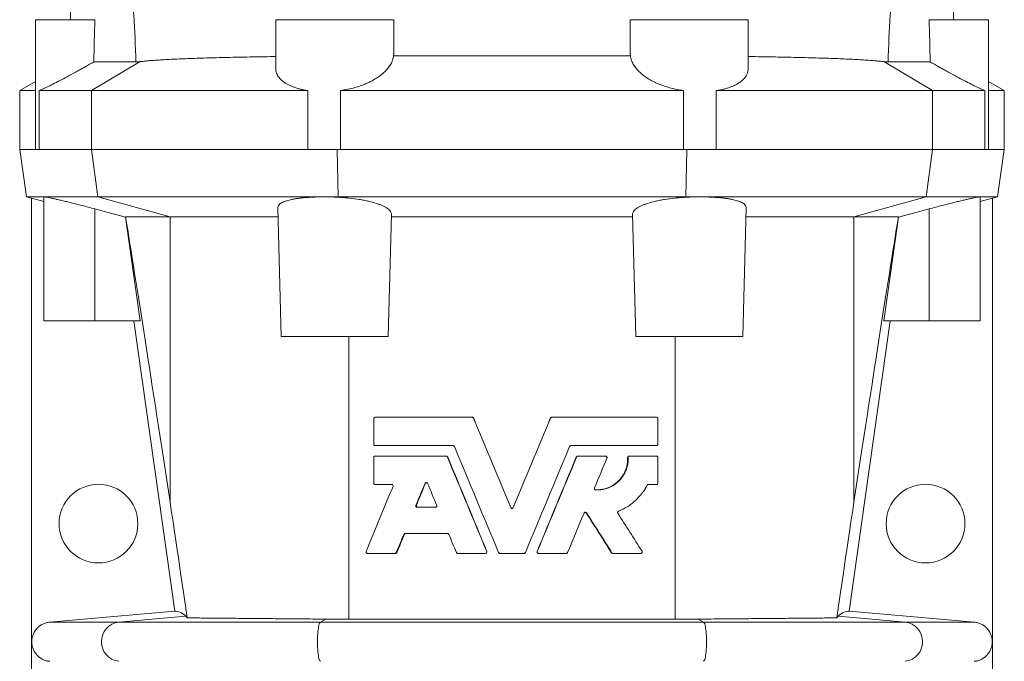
# Model space of a CAD drawing. Header units: millimetres. Extents: x -820 to 640, y -6 to 1867.
# Tile 4 of 11: x -560 to -310, y 1160 to 1323. Entities that reach past the tile are written whole.
import ezdxf

# ---------------------------------------------------------------- set-up
doc = ezdxf.new("R2010")
doc.units = ezdxf.units.MM

msp = doc.modelspace()

# ---------------------------------------------------------------- linework, layer by layer
at = {"color": 7, "linetype": 'Continuous', "lineweight": 15}
for p, q in [((-546.53, 1357.17), (-547.42, 1323.23)), ((-323.14, 1323.23), (-324.03, 1357.17)), ((-556.28, 1323.23), (-556.28, 1290.23)), ((-556.28, 1323.23), (-541.19, 1323.23)), ((-495.28, 1323.23), (-495.28, 1311.01)), ((-495.28, 1323.23), (-465.28, 1323.23)), ((-465.28, 1320.19), (-465.28, 1323.23)), ((-405.28, 1323.23), (-405.28, 1320.19)), ((-405.28, 1323.23), (-375.28, 1323.23)), ((-375.28, 1311.01), (-375.28, 1323.23)), ((-329.37, 1323.23), (-314.28, 1323.23)), ((-314.28, 1290.23), (-314.28, 1323.23)), ((-465.33, 1314.03), (-405.23, 1314.03)), ((-541.47, 1312.5), (-530.76, 1312.5)), ((-329.09, 1312.5), (-339.8, 1312.5)), ((-556.28, 1307.54), (-560.28, 1305.23)), ((-310.28, 1305.23), (-314.28, 1307.54)), ((-560.28, 1305.23), (-560.28, 1290.23)), ((-556.28, 1305.23), (-560.28, 1305.23)), ((-555.36, 1305.23), (-555.36, 1290.23)), ((-542.08, 1305.23), (-555.36, 1305.23)), ((-487.16, 1305.23), (-542.08, 1305.23)), ((-487.16, 1290.23), (-487.16, 1305.23)), ((-478.81, 1305.23), (-478.81, 1290.23)), ((-391.75, 1305.23), (-478.81, 1305.23)), ((-391.75, 1290.23), (-391.75, 1305.23)), ((-383.4, 1305.23), (-383.4, 1290.23)), ((-328.48, 1305.23), (-383.4, 1305.23)), ((-315.2, 1305.23), (-328.48, 1305.23)), ((-315.2, 1290.23), (-315.2, 1305.23)), ((-310.28, 1305.23), (-314.28, 1305.23)), ((-310.28, 1290.23), (-310.28, 1305.23)), ((-560.28, 1290.23), (-558.59, 1278.23)), ((-556.28, 1290.23), (-560.28, 1290.23)), ((-556.28, 1290.23), (-555.36, 1290.23)), ((-542.08, 1290.23), (-555.36, 1290.23)), ((-542.08, 1290.23), (-487.16, 1290.23)), ((-487.16, 1290.23), (-478.81, 1290.23)), ((-391.75, 1290.23), (-478.81, 1290.23)), ((-391.75, 1290.23), (-383.4, 1290.23)), ((-328.48, 1290.23), (-383.4, 1290.23)), ((-315.2, 1290.23), (-328.48, 1290.23)), ((-315.2, 1290.23), (-314.28, 1290.23)), ((-310.28, 1290.23), (-314.28, 1290.23)), ((-311.97, 1278.23), (-310.28, 1290.23)), ((-558.59, 1278.23), (-557.28, 1277.88)), ((-558.59, 1278.23), (-554.09, 1278.23)), ((-557.28, 1277.89), (-554.17, 1277.05)), ((-557.28, 1277.89), (-557.28, 1147.68)), ((-554.17, 1278.21), (-554.09, 1278.23)), ((-554.17, 1246.73), (-554.17, 1278.21)), ((-540.44, 1278.23), (-554.09, 1278.23)), ((-540.44, 1278.23), (-483.08, 1278.23)), ((-483.08, 1278.23), (-479.42, 1278.23)), ((-391.14, 1278.23), (-479.42, 1278.23)), ((-387.48, 1278.23), (-391.14, 1278.23)), ((-330.13, 1278.23), (-387.48, 1278.23)), ((-330.13, 1278.23), (-316.47, 1278.23)), ((-311.97, 1278.23), (-316.47, 1278.23)), ((-316.39, 1278.21), (-316.47, 1278.23)), ((-316.39, 1246.73), (-316.39, 1278.21)), ((-313.28, 1277.89), (-316.39, 1277.05)), ((-313.28, 1277.88), (-311.97, 1278.23)), ((-313.28, 1277.89), (-313.28, 1147.68)), ((-493.85, 1242.73), (-494.71, 1275.52)), ((-376.71, 1242.73), (-375.85, 1275.52)), ((-533.44, 1273.11), (-533.4, 1273.19)), ((-529.73, 1246.73), (-533.44, 1273.11)), ((-522.08, 1273.19), (-533.4, 1273.19)), ((-522.08, 1273.19), (-494.65, 1273.19)), ((-466.71, 1242.73), (-465.9, 1273.83)), ((-404.65, 1273.19), (-465.91, 1273.19)), ((-403.85, 1242.73), (-404.67, 1273.83)), ((-348.48, 1273.19), (-375.91, 1273.19)), ((-348.48, 1273.19), (-337.16, 1273.19)), ((-340.83, 1246.73), (-337.12, 1273.11)), ((-337.12, 1273.11), (-337.16, 1273.19)), ((-541.17, 1246.73), (-554.17, 1246.73)), ((-529.73, 1246.73), (-541.17, 1246.73)), ((-520.92, 1172.99), (-531.28, 1246.73)), ((-349.64, 1172.99), (-339.28, 1246.73)), ((-340.83, 1246.73), (-329.39, 1246.73)), ((-329.39, 1246.73), (-316.39, 1246.73)), ((-466.71, 1242.73), (-493.85, 1242.73)), ((-403.85, 1242.73), (-376.71, 1242.73)), ((-470.4, 1215.39), (-470.4, 1221.87)), ((-470.04, 1222.23), (-445.4, 1222.23)), ((-445.06, 1222.01), (-445.01, 1222.01)), ((-425.5, 1222.01), (-425.55, 1222.01)), ((-425.16, 1222.23), (-398.58, 1222.23)), ((-398.22, 1221.87), (-398.22, 1215.39)), ((-470.04, 1215.03), (-450.23, 1215.03)), ((-420.33, 1215.03), (-398.58, 1215.03)), ((-470.4, 1205.54), (-470.4, 1212.02)), ((-470.04, 1212.38), (-452.01, 1212.38)), ((-452.01, 1212.38), (-451.93, 1212.38)), ((-451.68, 1212.15), (-451.59, 1212.15)), ((-418.88, 1212.15), (-418.97, 1212.15)), ((-418.55, 1212.38), (-418.63, 1212.38)), ((-418.55, 1212.38), (-411.52, 1212.38)), ((-405.77, 1212), (-405.92, 1212)), ((-405.41, 1212.38), (-405.57, 1212.38)), ((-405.41, 1212.38), (-398.58, 1212.38)), ((-398.22, 1212.02), (-398.22, 1205.54)), ((-470.04, 1205.18), (-465.82, 1205.18)), ((-457.37, 1205.44), (-457.26, 1205.44)), ((-400.64, 1205.18), (-398.58, 1205.18)), ((-459.68, 1199.87), (-459.56, 1199.87)), ((-459.35, 1199.37), (-454.73, 1199.37)), ((-435.61, 1199.31), (-435.61, 1199.31)), ((-434.95, 1199.31), (-434.95, 1199.31)), ((-416.35, 1197.95), (-416.45, 1197.95)), ((-462.41, 1192.71), (-451.66, 1192.71)), ((-462.74, 1192.49), (-462.6, 1192.49)), ((-471.99, 1187.67), (-464.98, 1187.67)), ((-464.98, 1187.67), (-464.83, 1187.67)), ((-464.65, 1187.9), (-464.5, 1187.9)), ((-449.08, 1187.67), (-442.04, 1187.67)), ((-441.7, 1188.17), (-441.67, 1188.17)), ((-438.36, 1187.67), (-432.2, 1187.67)), ((-428.86, 1188.17), (-428.89, 1188.17)), ((-428.53, 1187.67), (-421.48, 1187.67)), ((-409.89, 1187.84), (-410.02, 1187.84)), ((-409.59, 1187.67), (-409.72, 1187.67)), ((-409.59, 1187.67), (-402.57, 1187.67)), ((-393.83, 1170.95), (-476.73, 1170.95))]:
    msp.add_line(p, q, dxfattribs=at)
at = {"color": 8, "linetype": 'Continuous', "lineweight": 0}
for p, q in [((-542.08, 1305.23), (-529.68, 1312.57)), ((-328.48, 1305.23), (-340.88, 1312.57)), ((-542.08, 1305.23), (-542.08, 1290.23)), ((-328.48, 1305.23), (-328.48, 1290.23)), ((-542.08, 1290.23), (-540.44, 1278.23)), ((-479.66, 1290.23), (-479.42, 1278.23)), ((-390.9, 1290.23), (-391.14, 1278.23)), ((-328.48, 1290.23), (-330.13, 1278.23)), ((-540.44, 1278.23), (-522.08, 1273.19)), ((-479.42, 1278.23), (-479.37, 1278.13)), ((-391.14, 1278.23), (-391.2, 1278.13)), ((-330.13, 1278.23), (-348.48, 1273.19)), ((-541.17, 1246.73), (-541.17, 1275.16)), ((-329.39, 1246.73), (-329.39, 1275.16)), ((-522.08, 1200.56), (-522.08, 1273.19)), ((-348.48, 1200.56), (-348.48, 1273.19)), ((-476.73, 1170.95), (-476.73, 1242.73)), ((-393.83, 1170.95), (-393.83, 1242.73)), ((-535.07, 1170.21), (-552.65, 1170.21)), ((-535.07, 1170.21), (-518.08, 1171.74)), ((-483.93, 1170.21), (-535.07, 1170.21)), ((-483.93, 1170.21), (-482.51, 1170.97)), ((-386.63, 1170.21), (-483.93, 1170.21)), ((-386.63, 1170.21), (-388.05, 1170.97)), ((-386.63, 1170.21), (-335.49, 1170.21)), ((-335.49, 1170.21), (-352.48, 1171.74)), ((-335.49, 1170.21), (-317.91, 1170.21))]:
    msp.add_line(p, q, dxfattribs=at)
at = {"color": 7, "linetype": 'Continuous', "lineweight": 15, "flags": 128}
for points in [[(-541.17, 1275.16), (-537.84, 1274.28), (-533.44, 1273.11)], [(-329.39, 1275.16), (-332.72, 1274.28), (-337.12, 1273.11)], [(-520.92, 1172.99), (-546.06, 1170.79), (-552.65, 1170.21)], [(-349.64, 1172.99), (-324.5, 1170.79), (-317.91, 1170.21)]]:
    msp.add_lwpolyline(points, dxfattribs=at)
at = {"color": 8, "linetype": 'Continuous', "lineweight": 0, "flags": 128}
for points in [[(-483.93, 1160.25), (-484.02, 1160.34), (-484.12, 1160.49), (-484.21, 1160.72), (-484.29, 1161), (-484.37, 1161.35), (-484.44, 1161.75), (-484.5, 1162.2), (-484.56, 1162.69), (-484.6, 1163.22), (-484.64, 1163.77), (-484.66, 1164.35), (-484.67, 1164.94), (-484.67, 1165.53), (-484.66, 1166.12), (-484.64, 1166.69), (-484.6, 1167.25), (-484.56, 1167.78), (-484.5, 1168.27), (-484.44, 1168.72), (-484.37, 1169.12), (-484.29, 1169.46), (-484.21, 1169.75), (-484.12, 1169.97), (-484.02, 1170.13), (-483.93, 1170.21)], [(-386.63, 1160.25), (-386.54, 1160.34), (-386.45, 1160.49), (-386.36, 1160.72), (-386.27, 1161), (-386.19, 1161.35), (-386.12, 1161.75), (-386.06, 1162.2), (-386, 1162.69), (-385.96, 1163.22), (-385.93, 1163.77), (-385.9, 1164.35), (-385.89, 1164.94), (-385.89, 1165.53), (-385.9, 1166.12), (-385.93, 1166.69), (-385.96, 1167.25), (-386, 1167.78), (-386.06, 1168.27), (-386.12, 1168.72), (-386.19, 1169.12), (-386.27, 1169.46), (-386.36, 1169.75), (-386.45, 1169.97), (-386.54, 1170.13), (-386.63, 1170.21)]]:
    msp.add_lwpolyline(points, dxfattribs=at)
at = {"color": 7, "linetype": 'Continuous', "lineweight": 15}
for centre in [(-540.28, 1195.23), (-330.28, 1195.23)]:
    msp.add_circle(centre, 10, dxfattribs=at)
at = {"color": 8, "linetype": 'Continuous', "lineweight": 0}
for centre, start, end in [((-534.54, 1165.23), 96.1246, 263.8754), ((-336.02, 1165.23), 276.1246, 83.8754)]:
    msp.add_arc(centre, 5.01, start, end, dxfattribs=at)
at = {"color": 7, "linetype": 'Continuous', "lineweight": 15}
for centre, major_axis, start_param, end_param in [((179.72, -3812.92), (-719.39, 5120.3), 6.078224, 6.167216), ((-1050.28, -3812.92), (719.39, 5120.3), 0.115969, 0.204961), ((-468.92, 820.81), (-54.49, 387.85), 5.840271, 6.078224), ((-401.64, 820.81), (54.49, 387.85), 0.204961, 0.442914)]:
    msp.add_ellipse(centre, major_axis=major_axis, ratio=0.002429, start_param=start_param, end_param=end_param, dxfattribs=at)
at = {"color": 8, "linetype": 'Continuous', "lineweight": 0}
for points in [[(-530.76, 1312.5), (-530.9, 1316.53), (-531.08, 1320.52), (-531.36, 1325.44), (-531.41, 1326.43), (-531.54, 1328.38), (-531.6, 1329.34), (-531.79, 1332.23), (-531.93, 1334.12), (-532.37, 1339.73), (-532.69, 1343.36), (-533.39, 1350.42), (-533.77, 1353.84), (-534.17, 1357.17)], [(-339.8, 1312.5), (-339.66, 1316.53), (-339.48, 1320.52), (-339.2, 1325.44), (-339.15, 1326.43), (-339.03, 1328.38), (-338.96, 1329.34), (-338.77, 1332.23), (-338.63, 1334.12), (-338.19, 1339.73), (-337.87, 1343.36), (-337.17, 1350.42), (-336.79, 1353.84), (-336.39, 1357.17)]]:
    msp.add_open_spline(points, degree=3, knots=[0, 0, 0, 0, 0.25, 0.25, 0.3125, 0.3125, 0.375, 0.375, 0.5, 0.5, 0.75, 0.75, 1, 1, 1, 1], dxfattribs=at)
at = {"color": 7, "linetype": 'Continuous', "lineweight": 15}
for points in [[(-541.19, 1323.23), (-541.28, 1319.65), (-541.38, 1316.07), (-541.47, 1312.5)], [(-329.09, 1312.5), (-329.18, 1316.07), (-329.28, 1319.65), (-329.37, 1323.23)], [(-445.06, 1222.01), (-441.92, 1214.44), (-438.77, 1206.88), (-435.61, 1199.31)], [(-435.61, 1199.31), (-438.75, 1206.88), (-441.88, 1214.44), (-445.01, 1222.01)], [(-434.95, 1199.31), (-431.8, 1206.88), (-428.64, 1214.44), (-425.5, 1222.01)], [(-425.55, 1222.01), (-428.68, 1214.44), (-431.81, 1206.88), (-434.95, 1199.31)], [(-438.7, 1187.9), (-442.43, 1196.87), (-446.17, 1205.84), (-449.9, 1214.81)], [(-420.66, 1214.81), (-424.4, 1205.84), (-428.13, 1196.87), (-431.86, 1187.9)], [(-451.68, 1212.15), (-448.36, 1204.16), (-445.03, 1196.17), (-441.7, 1188.17)], [(-441.67, 1188.17), (-444.98, 1196.17), (-448.29, 1204.16), (-451.59, 1212.15)], [(-418.97, 1212.15), (-422.27, 1204.16), (-425.58, 1196.17), (-428.89, 1188.17)], [(-428.86, 1188.17), (-425.53, 1196.17), (-422.21, 1204.16), (-418.88, 1212.15)], [(-411.18, 1211.88), (-412.23, 1209.35), (-413.28, 1206.82), (-414.33, 1204.29)], [(-457.37, 1205.44), (-458.14, 1203.58), (-458.91, 1201.73), (-459.68, 1199.87)], [(-457.26, 1205.44), (-458.03, 1203.58), (-458.79, 1201.73), (-459.56, 1199.87)], [(-454.39, 1199.87), (-455.16, 1201.73), (-455.93, 1203.58), (-456.71, 1205.44)], [(-472.32, 1188.17), (-470.04, 1193.67), (-467.77, 1199.18), (-465.49, 1204.68)], [(-416.99, 1197.9), (-418.37, 1194.56), (-419.76, 1191.23), (-421.15, 1187.9)], [(-416.45, 1197.95), (-414.3, 1194.58), (-412.16, 1191.21), (-410.02, 1187.84)], [(-409.89, 1187.84), (-412.04, 1191.21), (-414.19, 1194.58), (-416.35, 1197.95)], [(-408.4, 1197.85), (-406.36, 1194.64), (-404.31, 1191.44), (-402.27, 1188.23)], [(-462.74, 1192.49), (-463.38, 1190.96), (-464.01, 1189.43), (-464.65, 1187.9)], [(-464.5, 1187.9), (-463.87, 1189.43), (-463.23, 1190.96), (-462.6, 1192.49)], [(-449.41, 1187.9), (-450.05, 1189.43), (-450.69, 1190.96), (-451.33, 1192.49)], [(-409.59, 1187.67), (-409.71, 1187.67), (-409.82, 1187.74), (-409.89, 1187.84)], [(-520.92, 1172.99), (-520.04, 1173.04), (-519.09, 1172.61), (-518.08, 1171.74)], [(-349.64, 1172.99), (-350.52, 1173.04), (-351.47, 1172.61), (-352.48, 1171.74)], [(-482.51, 1170.97), (-480.6, 1170.96), (-478.68, 1170.95), (-476.73, 1170.95)], [(-388.05, 1170.97), (-389.96, 1170.96), (-391.88, 1170.95), (-393.83, 1170.95)]]:
    msp.add_open_spline(points, degree=3, dxfattribs=at)
for points, knots in [([(-465.33, 1314.03), (-465.31, 1315.57), (-465.28, 1317.63), (-465.29, 1319.67), (-465.29, 1320.19)], [0, 0, 0, 0, 0.748056, 1, 1, 1, 1]), ([(-405.27, 1320.19), (-405.27, 1319.67), (-405.28, 1317.63), (-405.25, 1315.57), (-405.23, 1314.03)], [0, 0, 0, 0, 0.251377, 1, 1, 1, 1]), ([(-530.76, 1312.5), (-530.6, 1312.5), (-530.28, 1312.5), (-529.88, 1312.55), (-529.68, 1312.57)], [0, 0, 0, 0, 0.49964, 1, 1, 1, 1]), ([(-495.28, 1313.87), (-496.2, 1313.85), (-498.18, 1313.83), (-501.09, 1313.78), (-504.06, 1313.72), (-506.92, 1313.66), (-509.66, 1313.6), (-512.28, 1313.53), (-514.76, 1313.45), (-517.11, 1313.37), (-519.32, 1313.28), (-521.38, 1313.19), (-523.27, 1313.09), (-524.99, 1312.99), (-526.47, 1312.88), (-527.72, 1312.78), (-528.79, 1312.68), (-529.38, 1312.61), (-529.68, 1312.57)], [0, 0, 0, 0, 0.055734, 0.119925, 0.184314, 0.248805, 0.313297, 0.37769, 0.441885, 0.506766, 0.571843, 0.637022, 0.702204, 0.767288, 0.832173, 0.888105, 0.944067, 1, 1, 1, 1]), ([(-465.33, 1314.03), (-465.4, 1313.68), (-465.54, 1312.99), (-466.02, 1311.97), (-466.64, 1311.03), (-467.39, 1310.18), (-468.22, 1309.42), (-469.18, 1308.69), (-470.23, 1308.02), (-471.36, 1307.42), (-472.56, 1306.88), (-473.85, 1306.39), (-475.31, 1305.93), (-476.97, 1305.52), (-478.2, 1305.33), (-478.81, 1305.23)], [0, 0, 0, 0, 0.0904652, 0.1811715, 0.2716212, 0.3448597, 0.4184067, 0.4919165, 0.5651042, 0.6323372, 0.6998899, 0.7673979, 0.8345695, 0.9172937, 1, 1, 1, 1]), ([(-391.75, 1305.23), (-392.28, 1305.32), (-393.35, 1305.48), (-394.9, 1305.84), (-396.38, 1306.27), (-397.77, 1306.78), (-399.05, 1307.34), (-400.27, 1307.98), (-401.39, 1308.69), (-402.4, 1309.46), (-403.3, 1310.31), (-404.06, 1311.22), (-404.66, 1312.2), (-405.06, 1313.13), (-405.18, 1313.75), (-405.23, 1314.03)], [0, 0, 0, 0, 0.071808, 0.143878, 0.215722, 0.287271, 0.35903, 0.430615, 0.508214, 0.586023, 0.663655, 0.751195, 0.838977, 0.926539, 1, 1, 1, 1]), ([(-340.88, 1312.57), (-341.23, 1312.61), (-341.94, 1312.7), (-343.24, 1312.82), (-344.73, 1312.93), (-346.42, 1313.04), (-348.31, 1313.15), (-350.36, 1313.24), (-352.56, 1313.34), (-354.89, 1313.42), (-357.39, 1313.5), (-360.08, 1313.58), (-362.93, 1313.65), (-365.7, 1313.71), (-368.36, 1313.76), (-370.89, 1313.8), (-373.19, 1313.84), (-374.68, 1313.86), (-375.28, 1313.87)], [0, 0, 0, 0, 0.06596, 0.13197, 0.197929, 0.265808, 0.333744, 0.401623, 0.467434, 0.533297, 0.599107, 0.666907, 0.734764, 0.802563, 0.856155, 0.909748, 0.963812, 1, 1, 1, 1]), ([(-339.8, 1312.5), (-339.96, 1312.5), (-340.28, 1312.5), (-340.68, 1312.55), (-340.88, 1312.57)], [0, 0, 0, 0, 0.49964, 1, 1, 1, 1]), ([(-555.36, 1305.23), (-555.08, 1305.34), (-554.74, 1305.49), (-553.96, 1305.84), (-553.52, 1306.05), (-552.54, 1306.52), (-552.01, 1306.79), (-550.89, 1307.36), (-550.29, 1307.66), (-548.41, 1308.65), (-547.09, 1309.36), (-545.35, 1310.32), (-545, 1310.51), (-544.3, 1310.9), (-543.94, 1311.1), (-542.89, 1311.69), (-542.18, 1312.09), (-541.47, 1312.5)], [0, 0, 0, 0, 0.125, 0.125, 0.25, 0.25, 0.375, 0.375, 0.5, 0.5, 0.75, 0.75, 0.8125, 0.8125, 0.875, 0.875, 1, 1, 1, 1]), ([(-487.16, 1305.23), (-487.52, 1305.29), (-488.23, 1305.41), (-489.23, 1305.63), (-490.18, 1305.9), (-491.05, 1306.22), (-491.85, 1306.56), (-492.56, 1306.94), (-493.2, 1307.35), (-493.76, 1307.8), (-494.24, 1308.29), (-494.64, 1308.82), (-494.95, 1309.37), (-495.16, 1309.97), (-495.27, 1310.51), (-495.27, 1310.87), (-495.27, 1311.01)], [0, 0, 0, 0, 0.069923, 0.139849, 0.211926, 0.284007, 0.353903, 0.423801, 0.495497, 0.567197, 0.641635, 0.716078, 0.792291, 0.868509, 0.950755, 1, 1, 1, 1]), ([(-375.29, 1311.01), (-375.28, 1310.98), (-375.26, 1310.69), (-375.35, 1310.17), (-375.57, 1309.45), (-375.95, 1308.75), (-376.47, 1308.11), (-377.1, 1307.54), (-377.83, 1307.03), (-378.7, 1306.56), (-379.61, 1306.17), (-380.52, 1305.86), (-381.42, 1305.61), (-382.37, 1305.4), (-383.06, 1305.29), (-383.4, 1305.23)], [0, 0, 0, 0, 0.010853, 0.10363, 0.196402, 0.292406, 0.388399, 0.473012, 0.557616, 0.645357, 0.733091, 0.79894, 0.864785, 0.932394, 1, 1, 1, 1]), ([(-315.2, 1305.23), (-315.48, 1305.34), (-315.82, 1305.49), (-316.6, 1305.84), (-317.04, 1306.05), (-318.02, 1306.52), (-318.55, 1306.79), (-319.67, 1307.36), (-320.27, 1307.66), (-322.15, 1308.65), (-323.47, 1309.36), (-325.21, 1310.32), (-325.56, 1310.51), (-326.26, 1310.9), (-326.62, 1311.1), (-327.67, 1311.69), (-328.38, 1312.09), (-329.09, 1312.5)], [0, 0, 0, 0, 0.125, 0.125, 0.25, 0.25, 0.375, 0.375, 0.5, 0.5, 0.75, 0.75, 0.8125, 0.8125, 0.875, 0.875, 1, 1, 1, 1]), ([(-554.09, 1278.23), (-554.02, 1278.23), (-553.89, 1278.22), (-553.5, 1278.16), (-552.97, 1278.06), (-552.3, 1277.92), (-551.51, 1277.75), (-550.59, 1277.53), (-549.55, 1277.29), (-548.42, 1277.02), (-547.19, 1276.72), (-545.88, 1276.39), (-544.43, 1276.02), (-542.85, 1275.61), (-541.73, 1275.31), (-541.17, 1275.16)], [0, 0, 0, 0, 0.073179, 0.146359, 0.219867, 0.293608, 0.367123, 0.441343, 0.515792, 0.590024, 0.666361, 0.742931, 0.819278, 0.909637, 1, 1, 1, 1]), ([(-483.08, 1278.23), (-483.64, 1278.23), (-484.58, 1278.22), (-485.85, 1278.17), (-486.92, 1278.11), (-487.96, 1278.03), (-488.94, 1277.93), (-489.86, 1277.81), (-490.71, 1277.67), (-491.5, 1277.5), (-492.21, 1277.32), (-492.84, 1277.13), (-493.38, 1276.91), (-493.84, 1276.68), (-494.29, 1276.38), (-494.64, 1276), (-494.69, 1275.68), (-494.71, 1275.52)], [0, 0, 0, 0, 0.085255, 0.143425, 0.201595, 0.261442, 0.32129, 0.379709, 0.438128, 0.498195, 0.558262, 0.617586, 0.67691, 0.737882, 0.798856, 0.898509, 1, 1, 1, 1]), ([(-479.37, 1278.13), (-479.59, 1278.14), (-480.32, 1278.18), (-481.56, 1278.22), (-482.57, 1278.23), (-483.08, 1278.23)], [0, 0, 0, 0, 0.17912, 0.587132, 1, 1, 1, 1]), ([(-465.9, 1273.83), (-465.89, 1274.07), (-465.97, 1274.31), (-466.21, 1274.67), (-466.31, 1274.79), (-466.55, 1275.03), (-466.69, 1275.15), (-467.17, 1275.5), (-467.57, 1275.72), (-468.28, 1276.05), (-468.53, 1276.15), (-469.08, 1276.36), (-469.37, 1276.46), (-470.29, 1276.76), (-470.96, 1276.94), (-472.06, 1277.19), (-472.43, 1277.27), (-473.22, 1277.43), (-473.63, 1277.5), (-474.87, 1277.7), (-475.72, 1277.81), (-477.06, 1277.96), (-477.52, 1278), (-478.44, 1278.07), (-478.9, 1278.1), (-479.37, 1278.13)], [0, 0, 0, 0, 0.125, 0.125, 0.1875, 0.1875, 0.25, 0.25, 0.375, 0.375, 0.4375, 0.4375, 0.5, 0.5, 0.625, 0.625, 0.6875, 0.6875, 0.75, 0.75, 0.875, 0.875, 0.9375, 0.9375, 1, 1, 1, 1]), ([(-404.67, 1273.83), (-404.67, 1274.07), (-404.59, 1274.31), (-404.35, 1274.67), (-404.25, 1274.79), (-404.01, 1275.03), (-403.87, 1275.15), (-403.39, 1275.5), (-402.99, 1275.72), (-402.28, 1276.05), (-402.03, 1276.15), (-401.48, 1276.36), (-401.19, 1276.46), (-400.27, 1276.76), (-399.6, 1276.94), (-398.51, 1277.19), (-398.13, 1277.27), (-397.34, 1277.43), (-396.93, 1277.5), (-395.7, 1277.7), (-394.84, 1277.81), (-393.5, 1277.96), (-393.04, 1278), (-392.12, 1278.07), (-391.66, 1278.1), (-391.2, 1278.13)], [0, 0, 0, 0, 0.125, 0.125, 0.1875, 0.1875, 0.25, 0.25, 0.375, 0.375, 0.4375, 0.4375, 0.5, 0.5, 0.625, 0.625, 0.6875, 0.6875, 0.75, 0.75, 0.875, 0.875, 0.9375, 0.9375, 1, 1, 1, 1]), ([(-391.2, 1278.13), (-390.97, 1278.14), (-390.24, 1278.18), (-389, 1278.22), (-387.99, 1278.23), (-387.48, 1278.23)], [0, 0, 0, 0, 0.17912, 0.587132, 1, 1, 1, 1]), ([(-387.48, 1278.23), (-386.92, 1278.23), (-385.98, 1278.22), (-384.71, 1278.17), (-383.64, 1278.11), (-382.6, 1278.03), (-381.62, 1277.93), (-380.7, 1277.81), (-379.85, 1277.67), (-379.06, 1277.5), (-378.35, 1277.32), (-377.72, 1277.13), (-377.18, 1276.91), (-376.72, 1276.68), (-376.27, 1276.38), (-375.92, 1276), (-375.87, 1275.68), (-375.85, 1275.52)], [0, 0, 0, 0, 0.085255, 0.143425, 0.201595, 0.261442, 0.32129, 0.379709, 0.438128, 0.498195, 0.558262, 0.617586, 0.67691, 0.737882, 0.798856, 0.898509, 1, 1, 1, 1]), ([(-316.47, 1278.23), (-316.54, 1278.23), (-316.67, 1278.22), (-317.06, 1278.16), (-317.59, 1278.06), (-318.26, 1277.92), (-319.05, 1277.75), (-319.98, 1277.53), (-321.01, 1277.29), (-322.14, 1277.02), (-323.37, 1276.72), (-324.68, 1276.39), (-326.13, 1276.02), (-327.71, 1275.61), (-328.83, 1275.31), (-329.39, 1275.16)], [0, 0, 0, 0, 0.073179, 0.146359, 0.219867, 0.293608, 0.367123, 0.441343, 0.515792, 0.590024, 0.666361, 0.742931, 0.819278, 0.909637, 1, 1, 1, 1]), ([(-470.4, 1221.87), (-470.4, 1221.97), (-470.37, 1222.06), (-470.23, 1222.19), (-470.14, 1222.23), (-470.04, 1222.23)], [0, 0, 0, 0, 0.5, 0.5, 1, 1, 1, 1]), ([(-445.4, 1222.23), (-445.33, 1222.23), (-445.26, 1222.21), (-445.14, 1222.13), (-445.09, 1222.08), (-445.06, 1222.01)], [0, 0, 0, 0, 0.5, 0.5, 1, 1, 1, 1]), ([(-445.01, 1222.01), (-445.02, 1222.03), (-445.04, 1222.06), (-445.07, 1222.1), (-445.1, 1222.14), (-445.16, 1222.18), (-445.24, 1222.22), (-445.31, 1222.23), (-445.35, 1222.23)], [0, 0, 0, 0, 0.1284907, 0.2529845, 0.3761214, 0.5006275, 0.7483762, 1, 1, 1, 1]), ([(-425.5, 1222.01), (-425.47, 1222.08), (-425.42, 1222.13), (-425.3, 1222.21), (-425.24, 1222.23), (-425.16, 1222.23)], [0, 0, 0, 0, 0.5, 0.5, 1, 1, 1, 1]), ([(-398.58, 1222.23), (-398.48, 1222.23), (-398.39, 1222.19), (-398.31, 1222.11), (-398.29, 1222.09), (-398.27, 1222.05), (-398.25, 1222.03), (-398.23, 1221.97), (-398.22, 1221.92), (-398.22, 1221.87)], [0, 0, 0, 0, 0.5, 0.5, 0.625, 0.625, 0.75, 0.75, 1, 1, 1, 1]), ([(-470.04, 1215.03), (-470.14, 1215.03), (-470.23, 1215.07), (-470.32, 1215.15), (-470.33, 1215.17), (-470.36, 1215.21), (-470.37, 1215.23), (-470.39, 1215.3), (-470.4, 1215.34), (-470.4, 1215.39)], [0, 0, 0, 0, 0.5, 0.5, 0.625, 0.625, 0.75, 0.75, 1, 1, 1, 1]), ([(-449.9, 1214.81), (-449.93, 1214.88), (-449.97, 1214.93), (-450.09, 1215.01), (-450.16, 1215.03), (-450.23, 1215.03)], [0, 0, 0, 0, 0.5, 0.5, 1, 1, 1, 1]), ([(-420.33, 1215.03), (-420.4, 1215.03), (-420.47, 1215.01), (-420.59, 1214.93), (-420.64, 1214.88), (-420.66, 1214.81)], [0, 0, 0, 0, 0.5, 0.5, 1, 1, 1, 1]), ([(-398.22, 1215.39), (-398.22, 1215.3), (-398.26, 1215.21), (-398.39, 1215.07), (-398.48, 1215.03), (-398.58, 1215.03)], [0, 0, 0, 0, 0.5, 0.5, 1, 1, 1, 1]), ([(-470.4, 1212.02), (-470.4, 1212.11), (-470.37, 1212.2), (-470.23, 1212.34), (-470.14, 1212.38), (-470.04, 1212.38)], [0, 0, 0, 0, 0.5, 0.5, 1, 1, 1, 1]), ([(-452.01, 1212.38), (-451.94, 1212.38), (-451.87, 1212.36), (-451.75, 1212.28), (-451.71, 1212.22), (-451.68, 1212.15)], [0, 0, 0, 0, 0.5, 0.5, 1, 1, 1, 1]), ([(-451.59, 1212.15), (-451.6, 1212.17), (-451.62, 1212.2), (-451.65, 1212.25), (-451.68, 1212.28), (-451.74, 1212.33), (-451.82, 1212.37), (-451.89, 1212.37), (-451.93, 1212.38)], [0, 0, 0, 0, 0.128491, 0.252985, 0.376121, 0.500627, 0.748376, 1, 1, 1, 1]), ([(-418.63, 1212.38), (-418.65, 1212.38), (-418.69, 1212.37), (-418.74, 1212.36), (-418.79, 1212.34), (-418.85, 1212.31), (-418.92, 1212.25), (-418.95, 1212.19), (-418.97, 1212.15)], [0, 0, 0, 0, 0.127297, 0.25136, 0.374932, 0.500788, 0.74701, 1, 1, 1, 1]), ([(-418.88, 1212.15), (-418.85, 1212.22), (-418.81, 1212.28), (-418.69, 1212.36), (-418.62, 1212.38), (-418.55, 1212.38)], [0, 0, 0, 0, 0.5, 0.5, 1, 1, 1, 1]), ([(-414.01, 1203.79), (-413.92, 1203.79), (-413.84, 1203.79), (-413.74, 1203.79), (-413.71, 1203.79), (-413.67, 1203.79), (-413.65, 1203.79), (-413.63, 1203.79), (-413.63, 1203.79), (-413.62, 1203.79), (-413.62, 1203.79), (-413.61, 1203.79), (-413.61, 1203.79), (-413.61, 1203.79), (-413.61, 1203.79), (-413.53, 1203.79), (-413.46, 1203.8), (-413.35, 1203.8), (-413.32, 1203.8), (-413.27, 1203.8), (-413.26, 1203.8), (-413.23, 1203.8), (-413.21, 1203.8), (-413.06, 1203.81), (-412.93, 1203.82), (-412.72, 1203.84), (-412.66, 1203.85), (-412.55, 1203.87), (-412.52, 1203.87), (-412.45, 1203.88), (-412.42, 1203.89), (-412.12, 1203.94), (-411.85, 1204), (-411.45, 1204.11), (-411.32, 1204.15), (-411.06, 1204.23), (-410.94, 1204.28), (-410.3, 1204.53), (-409.82, 1204.78), (-408.9, 1205.37), (-408.48, 1205.71), (-407.71, 1206.48), (-407.36, 1206.91), (-406.77, 1207.82), (-406.52, 1208.3), (-406.22, 1209.06), (-406.13, 1209.32), (-405.98, 1209.84), (-405.92, 1210.11), (-405.83, 1210.65), (-405.8, 1210.92), (-405.77, 1211.45), (-405.76, 1211.73), (-405.77, 1212)], [0, 0, 0, 0, 0.015625, 0.015625, 0.023438, 0.023438, 0.027344, 0.027344, 0.029297, 0.029297, 0.030273, 0.030273, 0.030762, 0.030762, 0.03125, 0.03125, 0.046875, 0.046875, 0.054688, 0.054688, 0.058594, 0.058594, 0.0625, 0.0625, 0.09375, 0.09375, 0.109375, 0.109375, 0.117188, 0.117188, 0.125, 0.125, 0.1875, 0.1875, 0.21875, 0.21875, 0.25, 0.25, 0.375, 0.375, 0.5, 0.5, 0.625, 0.625, 0.75, 0.75, 0.8125, 0.8125, 0.875, 0.875, 0.9375, 0.9375, 1, 1, 1, 1]), ([(-413.94, 1203.79), (-413.82, 1203.79), (-413.52, 1203.79), (-413.04, 1203.82), (-412.5, 1203.89), (-411.97, 1204), (-411.45, 1204.14), (-410.85, 1204.35), (-410.19, 1204.65), (-409.49, 1205.06), (-408.83, 1205.54), (-408.22, 1206.09), (-407.68, 1206.7), (-407.2, 1207.35), (-406.79, 1208.06), (-406.45, 1208.8), (-406.19, 1209.58), (-406.02, 1210.37), (-405.92, 1211.19), (-405.92, 1211.73), (-405.92, 1212)], [0, 0, 0, 0, 0.028634, 0.069871, 0.11235, 0.154467, 0.197051, 0.239198, 0.302549, 0.366003, 0.429392, 0.492803, 0.556205, 0.619602, 0.683002, 0.746404, 0.809803, 0.873202, 0.936423, 1, 1, 1, 1]), ([(-411.52, 1212.38), (-411.45, 1212.38), (-411.4, 1212.36), (-411.29, 1212.31), (-411.25, 1212.27), (-411.2, 1212.19), (-411.19, 1212.17), (-411.17, 1212.11), (-411.16, 1212.08), (-411.15, 1211.99), (-411.16, 1211.94), (-411.18, 1211.88)], [0, 0, 0, 0, 0.25, 0.25, 0.5, 0.5, 0.625, 0.625, 0.75, 0.75, 1, 1, 1, 1]), ([(-405.57, 1212.38), (-405.58, 1212.38), (-405.61, 1212.37), (-405.66, 1212.36), (-405.74, 1212.34), (-405.81, 1212.29), (-405.87, 1212.21), (-405.9, 1212.15), (-405.92, 1212.08), (-405.92, 1212.03), (-405.92, 1212)], [0, 0, 0, 0, 0.084395, 0.167633, 0.251172, 0.499556, 0.623336, 0.7494, 0.872892, 1, 1, 1, 1]), ([(-405.77, 1212), (-405.77, 1212.1), (-405.74, 1212.2), (-405.6, 1212.34), (-405.51, 1212.38), (-405.41, 1212.38)], [0, 0, 0, 0, 0.5, 0.5, 1, 1, 1, 1]), ([(-398.58, 1212.38), (-398.48, 1212.38), (-398.39, 1212.34), (-398.31, 1212.25), (-398.29, 1212.24), (-398.27, 1212.2), (-398.25, 1212.18), (-398.23, 1212.11), (-398.22, 1212.07), (-398.22, 1212.02)], [0, 0, 0, 0, 0.5, 0.5, 0.625, 0.625, 0.75, 0.75, 1, 1, 1, 1]), ([(-470.04, 1205.18), (-470.14, 1205.18), (-470.23, 1205.21), (-470.32, 1205.3), (-470.33, 1205.32), (-470.36, 1205.36), (-470.37, 1205.38), (-470.39, 1205.44), (-470.4, 1205.49), (-470.4, 1205.54)], [0, 0, 0, 0, 0.5, 0.5, 0.625, 0.625, 0.75, 0.75, 1, 1, 1, 1]), ([(-465.49, 1204.68), (-465.45, 1204.79), (-465.46, 1204.92), (-465.59, 1205.12), (-465.7, 1205.18), (-465.82, 1205.18)], [0, 0, 0, 0, 0.5, 0.5, 1, 1, 1, 1]), ([(-456.71, 1205.44), (-456.71, 1205.46), (-456.73, 1205.49), (-456.76, 1205.53), (-456.8, 1205.57), (-456.85, 1205.61), (-456.93, 1205.65), (-457.04, 1205.67), (-457.15, 1205.65), (-457.24, 1205.61), (-457.32, 1205.53), (-457.36, 1205.47), (-457.37, 1205.44)], [0, 0, 0, 0, 0.064213, 0.126418, 0.187931, 0.25011, 0.375172, 0.50033, 0.625512, 0.750551, 0.873866, 1, 1, 1, 1]), ([(-457.26, 1205.44), (-457.24, 1205.47), (-457.21, 1205.53), (-457.13, 1205.61), (-457.03, 1205.65), (-456.96, 1205.67), (-456.93, 1205.66), (-456.93, 1205.66)], [0, 0, 0, 0, 0.252837, 0.499683, 0.749582, 0.999583, 1, 1, 1, 1]), ([(-400.64, 1205.18), (-400.71, 1205.18), (-400.77, 1205.16), (-400.88, 1205.09), (-400.92, 1205.04), (-400.96, 1204.98)], [0, 0, 0, 0, 0.5, 0.5, 1, 1, 1, 1]), ([(-398.22, 1205.54), (-398.22, 1205.44), (-398.26, 1205.35), (-398.39, 1205.21), (-398.48, 1205.18), (-398.58, 1205.18)], [0, 0, 0, 0, 0.5, 0.5, 1, 1, 1, 1]), ([(-414.33, 1204.29), (-414.35, 1204.24), (-414.36, 1204.18), (-414.36, 1204.09), (-414.35, 1204.06), (-414.33, 1204.01), (-414.32, 1203.98), (-414.24, 1203.86), (-414.13, 1203.8), (-414.01, 1203.79)], [0, 0, 0, 0, 0.25, 0.25, 0.375, 0.375, 0.5, 0.5, 1, 1, 1, 1]), ([(-400.96, 1204.98), (-401.02, 1204.86), (-401.08, 1204.76), (-401.16, 1204.62), (-401.18, 1204.58), (-401.22, 1204.52), (-401.23, 1204.5), (-401.24, 1204.48), (-401.24, 1204.47), (-401.25, 1204.46), (-401.25, 1204.45), (-401.26, 1204.45), (-401.26, 1204.44), (-401.26, 1204.44), (-401.26, 1204.44), (-401.32, 1204.34), (-401.37, 1204.25), (-401.45, 1204.11), (-401.48, 1204.07), (-401.53, 1203.98), (-401.56, 1203.94), (-401.7, 1203.73), (-401.81, 1203.56), (-401.99, 1203.31), (-402.05, 1203.22), (-402.15, 1203.09), (-402.18, 1203.05), (-402.23, 1202.99), (-402.25, 1202.96), (-402.28, 1202.92), (-402.3, 1202.9), (-402.82, 1202.22), (-403.39, 1201.6), (-404.32, 1200.76), (-404.64, 1200.49), (-405.14, 1200.11), (-405.31, 1199.99), (-405.65, 1199.75), (-405.83, 1199.64), (-406.71, 1199.08), (-407.45, 1198.7), (-408.23, 1198.38)], [0, 0, 0, 0, 0.03125, 0.03125, 0.046875, 0.046875, 0.054688, 0.054688, 0.058594, 0.058594, 0.060547, 0.060547, 0.061523, 0.061523, 0.0625, 0.0625, 0.09375, 0.09375, 0.109375, 0.109375, 0.125, 0.125, 0.1875, 0.1875, 0.21875, 0.21875, 0.234375, 0.234375, 0.242188, 0.242188, 0.25, 0.25, 0.5, 0.5, 0.625, 0.625, 0.6875, 0.6875, 0.75, 0.75, 1, 1, 1, 1]), ([(-459.68, 1199.87), (-459.69, 1199.86), (-459.7, 1199.83), (-459.71, 1199.77), (-459.71, 1199.7), (-459.69, 1199.61), (-459.65, 1199.53), (-459.6, 1199.46), (-459.52, 1199.41), (-459.44, 1199.38), (-459.38, 1199.38), (-459.35, 1199.37)], [0, 0, 0, 0, 0.065156, 0.126949, 0.249653, 0.374401, 0.499266, 0.624268, 0.749423, 0.873513, 1, 1, 1, 1]), ([(-459.56, 1199.87), (-459.58, 1199.81), (-459.59, 1199.76), (-459.58, 1199.67), (-459.57, 1199.64), (-459.55, 1199.58), (-459.54, 1199.56), (-459.49, 1199.48), (-459.45, 1199.44), (-459.34, 1199.39), (-459.29, 1199.37), (-459.23, 1199.37)], [0, 0, 0, 0, 0.25, 0.25, 0.375, 0.375, 0.5, 0.5, 0.75, 0.75, 1, 1, 1, 1]), ([(-454.73, 1199.37), (-454.71, 1199.37), (-454.67, 1199.38), (-454.61, 1199.39), (-454.55, 1199.42), (-454.48, 1199.46), (-454.42, 1199.53), (-454.38, 1199.61), (-454.36, 1199.7), (-454.37, 1199.79), (-454.38, 1199.84), (-454.39, 1199.87)], [0, 0, 0, 0, 0.084405, 0.167454, 0.251348, 0.376378, 0.501194, 0.624709, 0.750379, 0.872681, 1, 1, 1, 1]), ([(-434.95, 1199.31), (-434.96, 1199.29), (-434.97, 1199.26), (-435, 1199.22), (-435.04, 1199.18), (-435.09, 1199.14), (-435.17, 1199.1), (-435.28, 1199.08), (-435.39, 1199.1), (-435.48, 1199.14), (-435.56, 1199.21), (-435.6, 1199.28), (-435.61, 1199.31)], [0, 0, 0, 0, 0.064361, 0.126669, 0.188238, 0.250426, 0.375383, 0.50033, 0.625301, 0.750235, 0.873614, 1, 1, 1, 1]), ([(-435.61, 1199.31), (-435.58, 1199.24), (-435.54, 1199.19), (-435.42, 1199.11), (-435.35, 1199.09), (-435.24, 1199.09), (-435.21, 1199.09), (-435.14, 1199.11), (-435.11, 1199.13), (-435.02, 1199.19), (-434.98, 1199.24), (-434.95, 1199.31)], [0, 0, 0, 0, 0.25, 0.25, 0.5, 0.5, 0.625, 0.625, 0.75, 0.75, 1, 1, 1, 1]), ([(-416.35, 1197.95), (-416.39, 1198.01), (-416.43, 1198.05), (-416.55, 1198.11), (-416.62, 1198.12), (-416.75, 1198.11), (-416.81, 1198.09), (-416.92, 1198.01), (-416.96, 1197.96), (-416.99, 1197.9)], [0, 0, 0, 0, 0.25, 0.25, 0.5, 0.5, 0.75, 0.75, 1, 1, 1, 1]), ([(-416.45, 1197.95), (-416.47, 1197.98), (-416.51, 1198.03), (-416.59, 1198.09), (-416.67, 1198.12), (-416.73, 1198.12), (-416.75, 1198.12)], [0, 0, 0, 0, 0.2740871, 0.5434717, 0.8152865, 1, 1, 1, 1]), ([(-408.23, 1198.38), (-408.28, 1198.36), (-408.33, 1198.33), (-408.38, 1198.27), (-408.4, 1198.25), (-408.42, 1198.2), (-408.43, 1198.18), (-408.45, 1198.13), (-408.45, 1198.1), (-408.46, 1198.05), (-408.46, 1198.03), (-408.45, 1197.95), (-408.43, 1197.9), (-408.4, 1197.85)], [0, 0, 0, 0, 0.25, 0.25, 0.375, 0.375, 0.5, 0.5, 0.625, 0.625, 0.75, 0.75, 1, 1, 1, 1]), ([(-462.41, 1192.71), (-462.48, 1192.71), (-462.55, 1192.69), (-462.67, 1192.61), (-462.72, 1192.56), (-462.74, 1192.49)], [0, 0, 0, 0, 0.5, 0.5, 1, 1, 1, 1]), ([(-462.6, 1192.49), (-462.6, 1192.51), (-462.58, 1192.54), (-462.55, 1192.58), (-462.51, 1192.62), (-462.46, 1192.66), (-462.38, 1192.7), (-462.31, 1192.71), (-462.27, 1192.71)], [0, 0, 0, 0, 0.128491, 0.252985, 0.376121, 0.500627, 0.748376, 1, 1, 1, 1]), ([(-451.33, 1192.49), (-451.35, 1192.56), (-451.4, 1192.61), (-451.52, 1192.69), (-451.59, 1192.71), (-451.66, 1192.71)], [0, 0, 0, 0, 0.5, 0.5, 1, 1, 1, 1]), ([(-471.99, 1187.67), (-472.05, 1187.67), (-472.1, 1187.69), (-472.21, 1187.74), (-472.25, 1187.78), (-472.3, 1187.86), (-472.31, 1187.88), (-472.33, 1187.94), (-472.34, 1187.97), (-472.35, 1188.06), (-472.34, 1188.11), (-472.32, 1188.17)], [0, 0, 0, 0, 0.25, 0.25, 0.5, 0.5, 0.625, 0.625, 0.75, 0.75, 1, 1, 1, 1]), ([(-464.65, 1187.9), (-464.68, 1187.83), (-464.72, 1187.77), (-464.84, 1187.69), (-464.91, 1187.67), (-464.98, 1187.67)], [0, 0, 0, 0, 0.5, 0.5, 1, 1, 1, 1]), ([(-464.83, 1187.67), (-464.81, 1187.67), (-464.77, 1187.68), (-464.72, 1187.69), (-464.67, 1187.71), (-464.61, 1187.74), (-464.55, 1187.8), (-464.51, 1187.86), (-464.5, 1187.9)], [0, 0, 0, 0, 0.127297, 0.25136, 0.374932, 0.500788, 0.74701, 1, 1, 1, 1]), ([(-449.08, 1187.67), (-449.15, 1187.67), (-449.22, 1187.69), (-449.34, 1187.77), (-449.39, 1187.83), (-449.41, 1187.9)], [0, 0, 0, 0, 0.5, 0.5, 1, 1, 1, 1]), ([(-441.7, 1188.17), (-441.66, 1188.06), (-441.67, 1187.93), (-441.8, 1187.73), (-441.91, 1187.67), (-442.04, 1187.67)], [0, 0, 0, 0, 0.5, 0.5, 1, 1, 1, 1]), ([(-438.36, 1187.67), (-438.43, 1187.67), (-438.5, 1187.69), (-438.62, 1187.77), (-438.67, 1187.83), (-438.7, 1187.9)], [0, 0, 0, 0, 0.5, 0.5, 1, 1, 1, 1]), ([(-431.86, 1187.9), (-431.89, 1187.83), (-431.94, 1187.77), (-432.06, 1187.69), (-432.13, 1187.67), (-432.2, 1187.67)], [0, 0, 0, 0, 0.5, 0.5, 1, 1, 1, 1]), ([(-428.89, 1188.17), (-428.9, 1188.16), (-428.91, 1188.13), (-428.92, 1188.07), (-428.92, 1188), (-428.9, 1187.91), (-428.86, 1187.83), (-428.8, 1187.76), (-428.73, 1187.71), (-428.65, 1187.68), (-428.59, 1187.68), (-428.56, 1187.67)], [0, 0, 0, 0, 0.06526, 0.12717, 0.250135, 0.375117, 0.500114, 0.625106, 0.750093, 0.873888, 1, 1, 1, 1]), ([(-428.53, 1187.67), (-428.59, 1187.67), (-428.64, 1187.69), (-428.75, 1187.74), (-428.79, 1187.78), (-428.84, 1187.86), (-428.86, 1187.88), (-428.88, 1187.94), (-428.88, 1187.97), (-428.89, 1188.06), (-428.88, 1188.11), (-428.86, 1188.17)], [0, 0, 0, 0, 0.25, 0.25, 0.5, 0.5, 0.625, 0.625, 0.75, 0.75, 1, 1, 1, 1]), ([(-421.15, 1187.9), (-421.17, 1187.83), (-421.22, 1187.77), (-421.34, 1187.69), (-421.41, 1187.67), (-421.48, 1187.67)], [0, 0, 0, 0, 0.5, 0.5, 1, 1, 1, 1]), ([(-410.02, 1187.84), (-410.01, 1187.82), (-409.99, 1187.79), (-409.94, 1187.75), (-409.88, 1187.71), (-409.81, 1187.68), (-409.75, 1187.68), (-409.72, 1187.67)], [0, 0, 0, 0, 0.169131, 0.334463, 0.500543, 0.74674, 1, 1, 1, 1]), ([(-402.27, 1188.23), (-402.23, 1188.17), (-402.22, 1188.11), (-402.21, 1187.98), (-402.23, 1187.92), (-402.29, 1187.8), (-402.33, 1187.76), (-402.45, 1187.69), (-402.51, 1187.67), (-402.57, 1187.67)], [0, 0, 0, 0, 0.25, 0.25, 0.5, 0.5, 0.75, 0.75, 1, 1, 1, 1]), ([(-552.65, 1170.21), (-552.96, 1170.19), (-553.26, 1170.13), (-553.86, 1169.96), (-554.15, 1169.85), (-554.7, 1169.58), (-554.97, 1169.42), (-555.46, 1169.05), (-555.69, 1168.84), (-556.11, 1168.39), (-556.3, 1168.14), (-556.62, 1167.61), (-556.76, 1167.34), (-556.98, 1166.76), (-557.07, 1166.46), (-557.18, 1165.85), (-557.21, 1165.55), (-557.21, 1164.93), (-557.18, 1164.62), (-557.07, 1164.01), (-556.99, 1163.71), (-556.76, 1163.13), (-556.62, 1162.86), (-556.29, 1162.33), (-556.11, 1162.08), (-555.69, 1161.63), (-555.46, 1161.42), (-554.96, 1161.05), (-554.7, 1160.88), (-554.15, 1160.61), (-553.86, 1160.5), (-553.26, 1160.33), (-552.96, 1160.28), (-552.65, 1160.25)], [0, 0, 0, 0, 0.0625, 0.0625, 0.125, 0.125, 0.1875, 0.1875, 0.25, 0.25, 0.3125, 0.3125, 0.375, 0.375, 0.4375, 0.4375, 0.5, 0.5, 0.5625, 0.5625, 0.625, 0.625, 0.6875, 0.6875, 0.75, 0.75, 0.8125, 0.8125, 0.875, 0.875, 0.9375, 0.9375, 1, 1, 1, 1]), ([(-518.08, 1171.74), (-518.03, 1171.68), (-517.93, 1171.58), (-517.81, 1171.38), (-517.75, 1171.29)], [0, 0, 0, 0, 0.499962, 1, 1, 1, 1]), ([(-482.51, 1170.97), (-483.62, 1170.98), (-485.83, 1171), (-489.1, 1171.03), (-492.3, 1171.05), (-495.27, 1171.08), (-498.01, 1171.1), (-500.52, 1171.12), (-502.96, 1171.15), (-505.31, 1171.17), (-507.57, 1171.19), (-509.81, 1171.21), (-512, 1171.23), (-514.12, 1171.25), (-516.07, 1171.27), (-517.19, 1171.28), (-517.75, 1171.29)], [0, 0, 0, 0, 0.073751, 0.147503, 0.222471, 0.29744, 0.361967, 0.426544, 0.491071, 0.557472, 0.623928, 0.690329, 0.76706, 0.84379, 0.921895, 1, 1, 1, 1]), ([(-388.05, 1170.97), (-386.95, 1170.98), (-384.73, 1171), (-381.46, 1171.03), (-378.26, 1171.05), (-375.29, 1171.08), (-372.55, 1171.1), (-370.04, 1171.12), (-367.6, 1171.15), (-365.25, 1171.17), (-362.99, 1171.19), (-360.75, 1171.21), (-358.56, 1171.23), (-356.44, 1171.25), (-354.49, 1171.27), (-353.37, 1171.28), (-352.81, 1171.29)], [0, 0, 0, 0, 0.073751, 0.147503, 0.222471, 0.29744, 0.361967, 0.426544, 0.491071, 0.557472, 0.623928, 0.690329, 0.76706, 0.84379, 0.921895, 1, 1, 1, 1]), ([(-352.48, 1171.74), (-352.53, 1171.68), (-352.63, 1171.58), (-352.75, 1171.38), (-352.81, 1171.29)], [0, 0, 0, 0, 0.499962, 1, 1, 1, 1]), ([(-317.91, 1170.21), (-317.61, 1170.19), (-317.3, 1170.13), (-316.7, 1169.96), (-316.41, 1169.85), (-315.86, 1169.58), (-315.6, 1169.42), (-315.1, 1169.05), (-314.87, 1168.84), (-314.45, 1168.39), (-314.26, 1168.14), (-313.94, 1167.61), (-313.8, 1167.34), (-313.58, 1166.76), (-313.49, 1166.46), (-313.38, 1165.85), (-313.35, 1165.55), (-313.35, 1164.93), (-313.38, 1164.62), (-313.49, 1164.01), (-313.57, 1163.71), (-313.8, 1163.13), (-313.94, 1162.86), (-314.27, 1162.33), (-314.45, 1162.08), (-314.87, 1161.63), (-315.1, 1161.42), (-315.6, 1161.05), (-315.86, 1160.88), (-316.41, 1160.61), (-316.7, 1160.5), (-317.3, 1160.33), (-317.61, 1160.28), (-317.91, 1160.25)], [0, 0, 0, 0, 0.0625, 0.0625, 0.125, 0.125, 0.1875, 0.1875, 0.25, 0.25, 0.3125, 0.3125, 0.375, 0.375, 0.4375, 0.4375, 0.5, 0.5, 0.5625, 0.5625, 0.625, 0.625, 0.6875, 0.6875, 0.75, 0.75, 0.8125, 0.8125, 0.875, 0.875, 0.9375, 0.9375, 1, 1, 1, 1])]:
    msp.add_open_spline(points, degree=3, knots=knots, dxfattribs=at)

doc.saveas('drawing.dxf')
